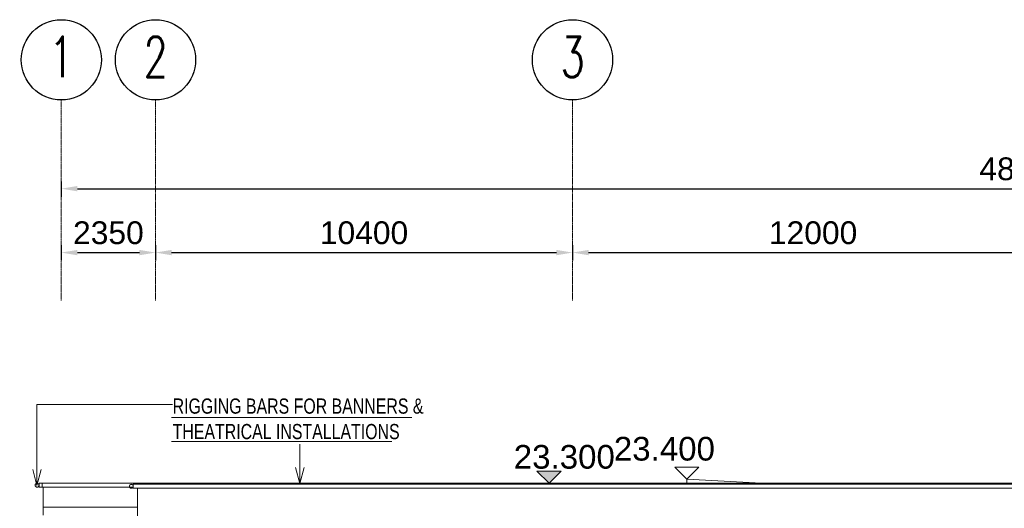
# Model space of a CAD drawing. Header units: millimetres. Extents: x -121668 to 127737, y 1553 to 34854.
# Tile 27 of 94: x -89377 to -64819, y 22675 to 34854. Entities that reach past the tile are written whole.
import ezdxf

# ---------------------------------------------------------------- set-up
doc = ezdxf.new("R2010")
doc.units = ezdxf.units.MM
doc.linetypes.add('Grid Line__1_200_', pattern=[10.5, 6, -1.5, 1.5, -1.5])
for name, color, linetype, lineweight in [('A-ANNO-DIMS', 211, 'Continuous', 5), ('A-ANNO-NOTE', 131, 'Continuous', 25), ('A-DETL', 90, 'Continuous', 9), ('A-FLOR', 192, 'Continuous', 9), ('A-WALL', 113, 'Continuous', 20), ('G-ANNO-DIMS', 111, 'Continuous', 5), ('G-ANNO-TEXT', 231, 'Continuous', 5), ('S-BEAM', 12, 'Continuous', 20), ('S-GRID', 1, 'Continuous', 5), ('S-GRID-IDEN', 1, 'Continuous', 25)]:
    doc.layers.add(name, color=color, linetype=linetype, lineweight=lineweight)
doc.styles.add('Arial', font='arial.ttf', dxfattribs={"height": 590.11976})
doc.styles.add('RomanS', font='romans__.ttf', dxfattribs={"width": 0.7, "height": 1003.164557})
doc.styles.add('Swis721 BT', font='swiss.ttf', dxfattribs={"height": 567.642527})
doc.styles.add('Swis721 BT_2', font='swiss.ttf', dxfattribs={"width": 0.75, "height": 378.428351})
doc.dimstyles.new('DLN_3mm', dxfattribs={"dimscale": 304.8, "dimtxt": 600, "dimasz": 1.312336, "dimexe": 0.656168, "dimexo": 0.0625, "dimgap": 0.656168, "dimtad": 1, "dimdec": 0, "dimzin": 0, "dimdsep": 46, "dimtxsty": 'Swis721 BT', "dimsah": 1, "dimcen": 0.09, "dimadec": 0, "dimazin": 0, "dimtfac": 1, "dimtdec": 4, "dimtix": 1, "dimtmove": 0, "dimatfit": 3, "dimfxl": 0.656168, "dimfxlon": 1, "dimtvp": 1, "dimtolj": 1, "dimtzin": 0, "dimarcsym": 2})

# ---------------------------------------------------------------- blocks, each defined once
blk = doc.blocks.new('CISC HS Pipe Shapes - HA 98x4_8-13211196-Copy of GBP_NORTH ELEAVTION')
at = {"layer": 'S-BEAM'}
for p, q in [((-88819, 23299), (-88894, 23299)), ((-88894, 23250), (-88894, 23298)), ((-88894, 23202), (-88894, 23250)), ((-88894, 23201), (-88819, 23201))]:
    blk.add_line(p, q, dxfattribs=at)
blk = doc.blocks.new('CISC HS Pipe Shapes - HA 98x4_8-12447934-Copy of GBP_NORTH ELEAVTION')
at = {"layer": 'S-BEAM'}
for radius, start, end in [(49, 0, 180), (49, 180, 0), (44.2, 0, 180), (44.2, 180, 0)]:
    blk.add_arc((-88943, 23250), radius, start, end, dxfattribs=at)
blk = doc.blocks.new('CISC HS Pipe Shapes - HA 98x4_8-12447837-Copy of GBP_NORTH ELEAVTION')
at = {"layer": 'S-BEAM'}
for p, q in [((-63139, 23274), (-86544, 23274)), ((-86544, 23225), (-86544, 23273)), ((-86544, 23177), (-86544, 23225)), ((-86544, 23176), (-63139, 23176)), ((-63139, 23273), (-63139, 23225)), ((-63139, 23225), (-63139, 23177))]:
    blk.add_line(p, q, dxfattribs=at)
blk = doc.blocks.new('CISC HS Pipe Shapes - HA 98x4_8-12447809-Copy of GBP_NORTH ELEAVTION')
at = {"layer": 'S-BEAM'}
for radius, start, end in [(49, 0, 180), (49, 180, 0), (44.2, 0, 180), (44.2, 180, 0)]:
    blk.add_arc((-86593, 23225), radius, start, end, dxfattribs=at)
blk = doc.blocks.new('Grid - Bubble - 10mm-1724413-Copy of GBP_NORTH ELEAVTION')
at = {"layer": 'A-ANNO-NOTE'}
blk.add_circle((-85989, 33854), 1000, dxfattribs=at)
blk = doc.blocks.new('Spot Elevations - SFL-1622544-Copy of GBP_NORTH ELEAVTION')
at = {"layer": 'G-ANNO-DIMS', "lineweight": 15}
for p, q in [((-73039, 23700), (-72439, 23700)), ((-72739, 23400), (-73039, 23700)), ((-72439, 23700), (-72739, 23400))]:
    blk.add_line(p, q, dxfattribs=at)
blk = doc.blocks.new('DIMBLOCK5-Copy of GBP_NORTH ELEAVTION')
at = {"layer": 'A-ANNO-DIMS', "color": 0, "lineweight": -2, "transparency": 16777216}
for p, q in [((-88339, 29230), (-88339, 28849)), ((-85989, 29230), (-85989, 28849)), ((-87939, 29049), (-86389, 29049))]:
    blk.add_line(p, q, dxfattribs=at)
at = {"layer": 'A-ANNO-DIMS', "color": 0, "transparency": 16777216}
for points in [[(-87939, 29115), (-87939, 28982), (-88339, 29049)], [(-86389, 29115), (-86389, 28982), (-85989, 29049)]]:
    blk.add_solid(points, dxfattribs=at)
at = {"layer": 'Defpoints', "color": 0, "transparency": 16777216}
for p in [(-88339, 29249), (-85989, 29249), (-85989, 29049)]:
    blk.add_point(p, dxfattribs=at)
at = {"layer": 'A-ANNO-DIMS', "color": 0, "transparency": 16777216, "insert": (-87164, 29540), "char_height": 567.6, "width": 2102.86, "attachment_point": 5, "style": 'Swis721 BT'}
blk.add_mtext('\\A1;2350', dxfattribs=at)
blk = doc.blocks.new('DIMBLOCK6-Copy of GBP_NORTH ELEAVTION')
at = {"layer": 'A-ANNO-DIMS', "color": 0, "lineweight": -2, "transparency": 16777216}
for p, q in [((-85989, 29230), (-85989, 28849)), ((-75589, 29230), (-75589, 28849)), ((-85589, 29049), (-75989, 29049))]:
    blk.add_line(p, q, dxfattribs=at)
at = {"layer": 'A-ANNO-DIMS', "color": 0, "transparency": 16777216}
for points in [[(-85589, 29115), (-85589, 28982), (-85989, 29049)], [(-75989, 29115), (-75989, 28982), (-75589, 29049)]]:
    blk.add_solid(points, dxfattribs=at)
at = {"layer": 'Defpoints', "color": 0, "transparency": 16777216}
for p in [(-85989, 29249), (-75589, 29249), (-75589, 29049)]:
    blk.add_point(p, dxfattribs=at)
at = {"layer": 'A-ANNO-DIMS', "color": 0, "transparency": 16777216, "insert": (-80789, 29540), "char_height": 567.6, "width": 2628.57, "attachment_point": 5, "style": 'Swis721 BT'}
blk.add_mtext('\\A1;10400', dxfattribs=at)
blk = doc.blocks.new('DIMBLOCK7-Copy of GBP_NORTH ELEAVTION')
at = {"layer": 'A-ANNO-DIMS', "color": 0, "lineweight": -2, "transparency": 16777216}
for p, q in [((-75589, 29230), (-75589, 28849)), ((-63589, 29230), (-63589, 28849)), ((-75189, 29049), (-63989, 29049))]:
    blk.add_line(p, q, dxfattribs=at)
at = {"layer": 'A-ANNO-DIMS', "color": 0, "transparency": 16777216}
for points in [[(-75189, 29115), (-75189, 28982), (-75589, 29049)], [(-63989, 29115), (-63989, 28982), (-63589, 29049)]]:
    blk.add_solid(points, dxfattribs=at)
at = {"layer": 'Defpoints', "color": 0, "transparency": 16777216}
for p in [(-75589, 29249), (-63589, 29249), (-63589, 29049)]:
    blk.add_point(p, dxfattribs=at)
at = {"layer": 'A-ANNO-DIMS', "color": 0, "transparency": 16777216, "insert": (-69589, 29540), "char_height": 567.6, "width": 2628.57, "attachment_point": 5, "style": 'Swis721 BT'}
blk.add_mtext('\\A1;12000', dxfattribs=at)
blk = doc.blocks.new('DIMBLOCK10-Copy of GBP_NORTH ELEAVTION')
at = {"layer": 'A-ANNO-DIMS', "color": 0, "lineweight": -2, "transparency": 16777216}
for p, q in [((-88339, 30823), (-88339, 30442)), ((-40339, 30823), (-40339, 30442)), ((-87939, 30642), (-40739, 30642))]:
    blk.add_line(p, q, dxfattribs=at)
at = {"layer": 'A-ANNO-DIMS', "color": 0, "transparency": 16777216}
for points in [[(-87939, 30708), (-87939, 30575), (-88339, 30642)], [(-40739, 30708), (-40739, 30575), (-40339, 30642)]]:
    blk.add_solid(points, dxfattribs=at)
at = {"layer": 'Defpoints', "color": 0, "transparency": 16777216}
for p in [(-88339, 30842), (-40339, 30842), (-40339, 30642)]:
    blk.add_point(p, dxfattribs=at)
at = {"layer": 'A-ANNO-DIMS', "color": 0, "transparency": 16777216, "insert": (-64339, 31133), "char_height": 567.6, "width": 2628.57, "attachment_point": 5, "style": 'Swis721 BT'}
blk.add_mtext('\\A1;48000', dxfattribs=at)
blk = doc.blocks.new('Spot Elevations - FFL-1622542-Copy of GBP_NORTH ELEAVTION')
at = {"layer": 'G-ANNO-DIMS'}
blk.add_hatch(color=256, dxfattribs=at).paths.add_polyline_path([(-70630, 11525), (-70930, 11225), (-71230, 11525)], flags=0)
at = {"layer": 'G-ANNO-DIMS', "lineweight": 15}
for p, q in [((-70630, 11525), (-71230, 11525)), ((-71230, 11525), (-70930, 11225)), ((-70930, 11225), (-70630, 11525))]:
    blk.add_line(p, q, dxfattribs=at)

msp = doc.modelspace()

# ---------------------------------------------------------------- linework, layer by layer
at = {"layer": 'A-DETL', "lineweight": 20}
for p, q in [((-85594.3, 24941.7), (-79594.3, 24941.7)), ((-85594.3, 24341.7), (-80094.3, 24341.7))]:
    msp.add_line(p, q, dxfattribs=at)
at = {"layer": 'A-FLOR', "lineweight": 15}
for p, q in [((-72739.3, 23300), (-72739.3, 23400)), ((-70872.6, 23300), (-72739.3, 23400)), ((-88789.3, 22700), (-86439.3, 22700)), ((-88789.3, 22700), (-88789.3, 22500))]:
    msp.add_line(p, q, dxfattribs=at)
at = {"layer": 'A-FLOR'}
for p, q in [((-88819.3, 23300), (-63889.3, 23300)), ((-88819.3, 23300), (-88819.3, 23200)), ((-86634.5, 23200), (-88819.3, 23200)), ((-86558.4, 23200), (-86628.5, 23200)), ((-86544.1, 23200), (-86552.4, 23200)), ((-86469.3, 23300), (-86469.3, 23272.9))]:
    msp.add_line(p, q, dxfattribs=at)
at = {"layer": 'A-WALL', "lineweight": 15}
for p, q in [((-88789.3, 23200), (-88789.3, 22700)), ((-86439.3, 23177.4), (-86439.3, 22200))]:
    msp.add_line(p, q, dxfattribs=at)
at = {"layer": 'G-ANNO-TEXT', "color": 7}
for p, q in [((-88945.2, 25261.4), (-85561.9, 25261.4)), ((-88945.2, 23246), (-88945.2, 25261.4)), ((-82390.6, 23294.7), (-82390.6, 24271.5)), ((-88945.2, 23246), (-89052.4, 23646)), ((-88945.2, 23246), (-88838, 23646)), ((-82390.6, 23294.7), (-82497.8, 23694.7)), ((-82390.6, 23294.7), (-82283.5, 23694.7))]:
    msp.add_line(p, q, dxfattribs=at)
at = {"layer": 'S-GRID', "linetype": 'Grid Line__1_200_', "lineweight": 18}
for p, q in [((-88339.3, 27853.5), (-88339.3, 32853.5)), ((-85989.3, 27853.5), (-85989.3, 32853.5)), ((-75589.3, 27853.5), (-75589.3, 32853.5))]:
    msp.add_line(p, q, dxfattribs=at)

# ---------------------------------------------------------------- block references
at = {"layer": 'G-ANNO-DIMS', "lineweight": 15}
for name, p in [('Spot Elevations - FFL-1622542-Copy of GBP_NORTH ELEAVTION', (-5244.8, 12075)), ('Spot Elevations - SFL-1622544-Copy of GBP_NORTH ELEAVTION', (0, 0))]:
    msp.add_blockref(name, p, dxfattribs=at)
at = {"layer": 'S-BEAM'}
for name in ['CISC HS Pipe Shapes - HA 98x4_8-12447934-Copy of GBP_NORTH ELEAVTION', 'CISC HS Pipe Shapes - HA 98x4_8-13211196-Copy of GBP_NORTH ELEAVTION', 'CISC HS Pipe Shapes - HA 98x4_8-12447809-Copy of GBP_NORTH ELEAVTION', 'CISC HS Pipe Shapes - HA 98x4_8-12447837-Copy of GBP_NORTH ELEAVTION']:
    msp.add_blockref(name, (0, 0), dxfattribs=at)
at = {"layer": 'S-GRID-IDEN'}
for p in [(-2350, 0), (0, 0), (10400, 0)]:
    msp.add_blockref('Grid - Bubble - 10mm-1724413-Copy of GBP_NORTH ELEAVTION', p, dxfattribs=at)

# ---------------------------------------------------------------- texts
at = {"layer": 'G-ANNO-DIMS', "char_height": 590.12, "width": 3009.6, "attachment_point": 1, "line_spacing_factor": 0.938532, "style": 'Arial'}
for s, insert in [('23.400', (-74558, 24454.6)), ('23.300', (-77053.9, 24252.8))]:
    msp.add_mtext(s, dxfattribs=dict(at, insert=insert))
at = {"layer": 'G-ANNO-TEXT', "color": 7, "insert": (-85561.9, 25411.9), "char_height": 378.428, "width": 7214.4, "attachment_point": 1, "line_spacing_factor": 1.00667, "style": 'Swis721 BT_2'}
msp.add_mtext('RIGGING BARS FOR BANNERS &\\PTHEATRICAL INSTALLATIONS', dxfattribs=at)
at = {"layer": 'S-GRID-IDEN', "lineweight": 5, "char_height": 1003.165, "width": 792, "attachment_point": 2, "line_spacing_factor": 0.964689, "style": 'RomanS'}
for s, insert in [('\\fRomanS|b0|i0|c134|p2|;\\W.7;1', (-88336.6, 34428.4)), ('\\fRomanS|b0|i0|c134|p2|;\\W.7;2', (-85986.6, 34428.4)), ('\\fRomanS|b0|i0|c134|p2|;\\W.7;3', (-75586.6, 34428.4))]:
    msp.add_mtext(s, dxfattribs=dict(at, insert=insert))

# ---------------------------------------------------------------- dimensions: what is measured, and where the dimension line sits
at = {"layer": 'A-ANNO-DIMS'}
for base, p1, p2, override, picture, middle in [((-40339.3, 30641.6), (-88339.3, 30841.6), (-40339.3, 30841.6), {"dimpost": '<>', "dimfxl": 48000.000004}, 'DIMBLOCK10-Copy of GBP_NORTH ELEAVTION', (-64339.3, 31133.3)), ((-85989.3, 29048.6), (-88339.3, 29248.6), (-85989.3, 29248.6), {"dimpost": '<>', "dimfxl": 2350.000001}, 'DIMBLOCK5-Copy of GBP_NORTH ELEAVTION', (-87164.3, 29540.3)), ((-75589.3, 29048.6), (-85989.3, 29248.6), (-75589.3, 29248.6), {"dimpost": '<>', "dimfxl": 10400}, 'DIMBLOCK6-Copy of GBP_NORTH ELEAVTION', (-80789.3, 29540.3)), ((-63589.3, 29048.6), (-75589.3, 29248.6), (-63589.3, 29248.6), {"dimpost": '<>', "dimfxl": 12000}, 'DIMBLOCK7-Copy of GBP_NORTH ELEAVTION', (-69589.3, 29540.3))]:
    dim = msp.add_linear_dim(base=base, p1=p1, p2=p2, dimstyle='DLN_3mm', override=override, dxfattribs=at)
    dim.commit()
    dim.dimension.update_dxf_attribs({"geometry": picture, "text_midpoint": middle})

doc.saveas('drawing.dxf')
